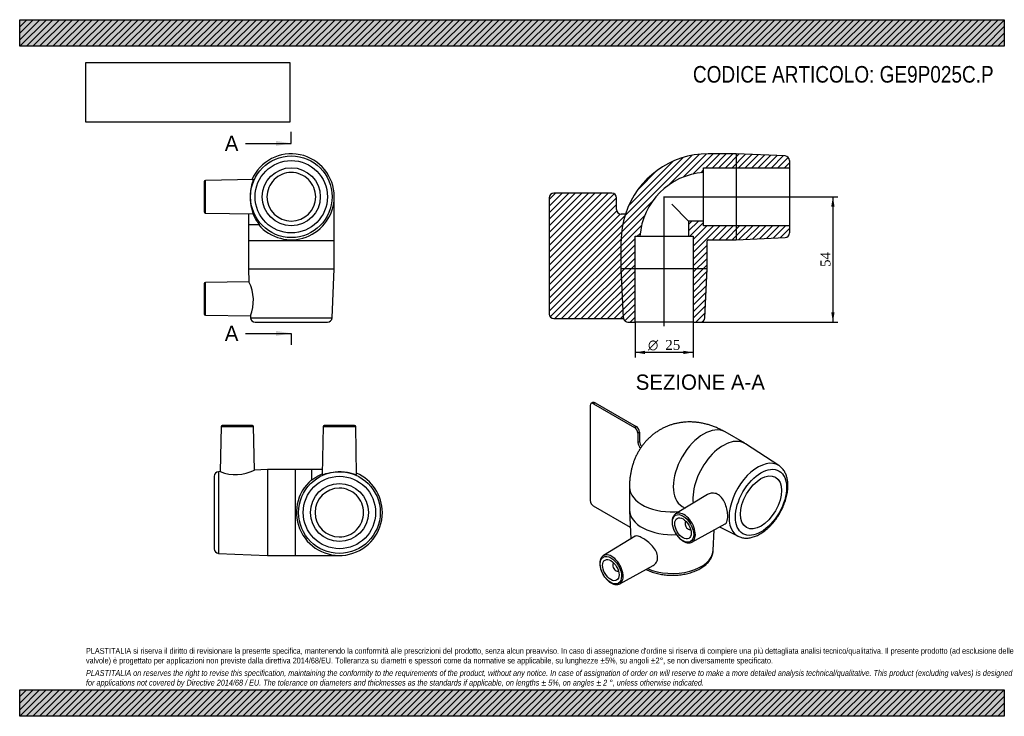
# Model space of a CAD drawing. Header units: millimetres. Extents: x 0 to 424, y 0 to 300.
import ezdxf
from ezdxf.enums import TextEntityAlignment as Align
from ezdxf.lldxf.tags import DXFTag

# ---------------------------------------------------------------- set-up
doc = ezdxf.new("R2010")
doc.units = ezdxf.units.MM
doc.header["$LTSCALE"] = 1.428571
for name, color, linetype in [('Default', 7, 'Continuous'), ('DV3_Default', 7, 'Continuous'), ('GE9P025C.P', 7, 'Continuous')]:
    doc.layers.add(name, color=color, linetype=linetype)
doc.styles.add('SEACAD_Solid_Edge_ANSI', font='seans.ttf')
doc.styles.add('SEACAD_Solid_Edge_ANSI1_Symbols', font='semeca1.ttf')
doc.styles.add('SEACAD_Times_New_Roman', font='times.ttf')
tags = doc.linetypes.add('CENTER2', pattern=[28.575, 19.05, -3.175, 3.175, -3.175]).pattern_tags.tags
tags[10:11] = [DXFTag(74, 4), DXFTag(75, 0), DXFTag(340, '0'), DXFTag(46, 0.0), DXFTag(50, 0.0), DXFTag(44, 0.0), DXFTag(45, 0.0)]
tags[8:9] = [DXFTag(74, 4), DXFTag(75, 0), DXFTag(340, '0'), DXFTag(46, 0.0), DXFTag(50, 0.0), DXFTag(44, 0.0), DXFTag(45, 0.0)]
tags[6:7] = [DXFTag(74, 4), DXFTag(75, 0), DXFTag(340, '0'), DXFTag(46, 0.0), DXFTag(50, 0.0), DXFTag(44, 0.0), DXFTag(45, 0.0)]
tags[4:5] = [DXFTag(74, 4), DXFTag(75, 0), DXFTag(340, '0'), DXFTag(46, 0.0), DXFTag(50, 0.0), DXFTag(44, 0.0), DXFTag(45, 0.0)]
tags = doc.linetypes.add('HIDDEN2', pattern=[4.7625, 3.175, -1.5875]).pattern_tags.tags
tags[6:7] = [DXFTag(74, 4), DXFTag(75, 0), DXFTag(340, '0'), DXFTag(46, 0.0), DXFTag(50, 0.0), DXFTag(44, 0.0), DXFTag(45, 0.0)]
tags[4:5] = [DXFTag(74, 4), DXFTag(75, 0), DXFTag(340, '0'), DXFTag(46, 0.0), DXFTag(50, 0.0), DXFTag(44, 0.0), DXFTag(45, 0.0)]
doc.dimstyles.new('ANSImm', dxfattribs={"dimtxt": 4.285714, "dimasz": 4.285714, "dimexe": 2.142857, "dimexo": 0, "dimgap": 1.071429, "dimtad": 1, "dimdsep": 46, "dimtxsty": 'SEACAD_Times_New_Roman', "dimblk1": '_SE_FILLED', "dimblk2": '_SE_FILLED', "dimsah": 1, "dimcen": 2.142857, "dimazin": 0, "dimtfac": 0.85, "dimtdec": 3, "dimtofl": 0, "dimtmove": 0, "dimatfit": 3, "dimfxl": 1, "dimarcsym": 0})
picture_1 = doc.add_image_def('image1.jpg', size_in_pixel=(4302, 1260))

# ---------------------------------------------------------------- blocks, each defined once
blk = doc.blocks.new('SE')
at = {"layer": 'GE9P025C.P', "color": 7, "linetype": 'Continuous'}
for p, q in [((79.54, 230.26), (79.54, 217.25)), ((100.69, 231.12), (80.03, 230.76)), ((80.03, 216.75), (80.03, 230.76)), ((135.54, 204.75), (135.54, 223.75)), ((80.03, 216.75), (100.69, 216.38)), ((98.54, 216.42), (98.54, 211.75)), ((98.54, 211.75), (98.54, 204.75)), ((98.54, 211.75), (103.18, 211.75)), ((135.54, 204.75), (98.54, 204.75)), ((98.54, 204.75), (98.54, 192.75)), ((135.54, 192.75), (135.54, 204.75)), ((98.54, 192.75), (135.54, 192.75)), ((98.54, 192.75), (98.78, 187.08)), ((134.62, 171.67), (135.54, 192.75)), ((98.79, 187.09), (80.03, 186.76)), ((80.03, 172.75), (80.03, 186.76)), ((79.54, 186.26), (79.54, 173.25)), ((80.03, 172.75), (99.42, 172.41)), ((99.42, 172.41), (99.46, 171.67)), ((99.46, 171.67), (134.62, 171.67)), ((101.45, 169.75), (132.62, 169.75))]:
    blk.add_line(p, q, dxfattribs=at)
for radius in [17.58, 15.59, 12.5]:
    blk.add_circle((117.04, 223.75), radius, dxfattribs=at)
for centre, radius, start, end in [((117.04, 223.75), 18.5, 0, 156.5627), ((80.04, 230.26), 0.5, 91, 180), ((117.04, 223.75), 18.5, 220.4398, 0), ((117.04, 223.75), 10.5, 180.2872, 359.7128), ((80.04, 217.25), 0.5, 180, 269), ((80.04, 186.26), 0.5, 91, 180), ((82.9, 179.04), 17.81, 338.121, 26.8581), ((80.04, 173.25), 0.5, 180, 269), ((101.45, 171.75), 2, 182.4896, 270), ((132.62, 171.75), 2, 270, 357.5104)]:
    blk.add_arc(centre, radius, start, end, dxfattribs=at)
for points, knots in [([(127.54, 223.7), (127.53, 225.07), (127.25, 226.45), (126.21, 228.97), (125.43, 230.14), (123.47, 232.1), (122.31, 232.87), (119.77, 233.92), (118.4, 234.19), (115.66, 234.19), (114.28, 233.91), (111.76, 232.86), (110.59, 232.08), (108.66, 230.15), (107.88, 228.98), (106.82, 226.44), (106.55, 225.09), (106.54, 223.7)], [0, 0, 0, 0, 0.125, 0.125, 0.25, 0.25, 0.375, 0.375, 0.5, 0.5, 0.625, 0.625, 0.75, 0.75, 0.875, 0.875, 1, 1, 1, 1]), ([(100.69, 216.39), (100.72, 216.39), (100.71, 216.48), (100.6, 216.9), (100.46, 217.33), (99.98, 218.98), (99.59, 220.63), (99.41, 223.39), (99.41, 224.32), (99.55, 226.15), (99.68, 227.01), (100.15, 229.31), (100.57, 230.46), (100.71, 231.05), (100.71, 231.12), (100.69, 231.12)], [0.1424904, 0.1424904, 0.1424904, 0.1424904, 0.1875, 0.1875, 0.25, 0.25, 0.375, 0.375, 0.4375, 0.4375, 0.5, 0.5, 0.625, 0.625, 0.6653052, 0.6653052, 0.6653052, 0.6653052]), ([(100.45, 216.39), (100.79, 215.64), (101.18, 214.88), (101.9, 213.67), (102.23, 213.18), (102.79, 212.38), (103.02, 212.06), (103.19, 211.8), (103.2, 211.76), (103.19, 211.76)], [0.093001, 0.093001, 0.093001, 0.093001, 0.25, 0.25, 0.375, 0.375, 0.5, 0.5, 0.5654537, 0.5654537, 0.5654537, 0.5654537])]:
    blk.add_open_spline(points, degree=3, knots=knots, dxfattribs=at)
blk = doc.blocks.new('SE1')
at = {"layer": 'GE9P025C.P', "color": 7, "linetype": 'Continuous'}
for p, q in [((245.9, 92.96), (245.9, 133.79)), ((247.02, 135.11), (246.31, 134.7)), ((248.02, 135.01), (247.31, 134.6)), ((247.31, 134.6), (264.99, 124.4)), ((248.02, 135.01), (265.7, 124.8)), ((265.7, 124.8), (264.99, 124.4)), ((267.11, 122.35), (266.41, 121.95)), ((266.41, 121.95), (266.41, 117.86)), ((267.11, 122.35), (267.11, 118.27)), ((312.43, 117.56), (303.94, 122.45)), ((267.11, 118.27), (266.41, 117.86)), ((327.14, 107.99), (312.71, 117.38)), ((262.76, 98.68), (262.76, 88.88)), ((296.33, 95.45), (282.65, 87.16)), ((263.15, 81.37), (247.31, 90.51)), ((285.44, 90.41), (286.76, 89.65)), ((262.76, 88.55), (263.41, 76.4)), ((287.14, 83.97), (287.11, 83.96)), ((289.66, 75.02), (304.05, 82.92)), ((301.62, 81.59), (309.57, 77.55)), ((265.25, 77.51), (251.54, 69.2)), ((289.11, 80.49), (289.14, 80.51)), ((298.83, 71.35), (299.31, 80.32)), ((256.03, 66.01), (256, 65.99)), ((258.55, 57.06), (272.91, 64.95)), ((258, 62.53), (258.03, 62.54))]:
    blk.add_line(p, q, dxfattribs=at)
for centre, major_axis, start_param, end_param in [((247.31, 132.97), (1, -1.73), 2.356195, 3.926991), ((248.02, 133.38), (1, -1.73), 2.356195, 3.141593), ((264.99, 122.76), (-1, 1.73), 3.926991, 5.497787), ((265.7, 123.17), (-1, 1.73), 3.926991, 5.497787), ((294.69, 106.43), (-9.25, -16.02), 3.141593, 6.283185), ((303.18, 101.53), (-9.25, -16.02), 3.110844, 5.650851), ((267.82, 117.05), (-1, 1.73), 0.785398, 2.206155), ((268.53, 117.46), (-1, 1.73), 0.785398, 2.011528), ((318.09, 92.92), (-8.79, -15.23), 3.110844, 6.283185), ((281.26, 98.68), (18.5, 0), 3.141606, 4.875514), ((247.31, 92.14), (1, -1.73), 3.926991, 5.497787), ((281.26, 88.88), (18.5, 0), 3.141593, 4.806334), ((286.2, 81.12), (-3.5, 6.07), 0.012343, 0.024643), ((286.2, 81.12), (-3.5, 6.07), 0, 0.012343), ((286.2, 81.12), (-3.5, 6.07), 3.12925, 6.283185), ((288.11, 82.22), (1, -1.73), 3.112862, 6.283185), ((288.11, 82.22), (1, -1.73), 0, 0.02873), ((318.09, 92.92), (-8.79, -15.23), 0, 0.030749), ((286.2, 81.12), (-3.5, 6.07), -3.161811, -3.153936), ((255.09, 63.15), (-3.5, 6.07), 0.012343, 0.024643), ((255.09, 63.15), (-3.5, 6.07), 0, 0.012343), ((255.09, 63.15), (-3.5, 6.07), 3.12925, 6.283185), ((281.26, 71.66), (17.58, 0), 4.054524, 6.252437), ((257, 64.26), (-1, 1.73), 0, 3.170323), ((257, 64.26), (-1, 1.73), 6.254455, 6.283185), ((255.09, 63.15), (-3.5, 6.07), -3.161811, -3.153936)]:
    blk.add_ellipse(centre, major_axis=major_axis, ratio=0.57735, start_param=start_param, end_param=end_param, dxfattribs=at)
for centre, major_axis in [((319.44, 92.14), (7.79, 13.5)), ((319.44, 92.14), (-6.25, -10.83)), ((285.85, 80.92), (3.25, -5.64)), ((285.85, 80.92), (2.5, -4.33)), ((254.74, 62.95), (3.25, -5.64)), ((254.74, 62.95), (-2.5, 4.33))]:
    blk.add_ellipse(centre, major_axis=major_axis, ratio=0.57735, dxfattribs=at)
for points, knots in [([(303.94, 122.45), (303.59, 122.66), (302.81, 123.09), (301.41, 123.8), (299.85, 124.49), (298.25, 125.1), (296.65, 125.61), (295.05, 126.03), (293.45, 126.36), (291.86, 126.59), (290.28, 126.73), (288.72, 126.78), (287.17, 126.74), (285.65, 126.6), (284.15, 126.39), (282.67, 126.08), (281.23, 125.7), (279.83, 125.23), (278.46, 124.68), (277.14, 124.06), (275.86, 123.36), (274.62, 122.59), (273.44, 121.76), (272.31, 120.86), (271.23, 119.89), (270.21, 118.87), (269.25, 117.79), (268.35, 116.65), (267.52, 115.46), (266.74, 114.23), (266.03, 112.94), (265.39, 111.61), (264.81, 110.23), (264.3, 108.81), (263.86, 107.34), (263.5, 105.84), (263.2, 104.29), (262.97, 102.71), (262.83, 101.1), (262.76, 99.72), (262.76, 98.96), (262.76, 98.68)], [0, 0, 0, 0, 0.018837, 0.048348, 0.077747, 0.106826, 0.135531, 0.163831, 0.191714, 0.219186, 0.246262, 0.272968, 0.299331, 0.325384, 0.351155, 0.376677, 0.40198, 0.42709, 0.452037, 0.476847, 0.501546, 0.52616, 0.550712, 0.575224, 0.599722, 0.624236, 0.648794, 0.673427, 0.698167, 0.723048, 0.748103, 0.77337, 0.798886, 0.824686, 0.850805, 0.877273, 0.904113, 0.93134, 0.958951, 0.986932, 1, 1, 1, 1]), ([(309.58, 77.54), (309.59, 77.54), (309.82, 77.41), (310.33, 77.21), (311.07, 76.97), (311.86, 76.81), (312.67, 76.73), (313.5, 76.73), (314.36, 76.81), (315.24, 76.97), (316.14, 77.21), (317.04, 77.53), (317.95, 77.92), (318.86, 78.4), (319.76, 78.94), (320.65, 79.55), (321.53, 80.23), (322.39, 80.97), (323.23, 81.77), (324.04, 82.62), (324.82, 83.51), (325.56, 84.46), (326.28, 85.44), (326.95, 86.45), (327.58, 87.5), (328.17, 88.57), (328.71, 89.66), (329.19, 90.77), (329.63, 91.88), (330.01, 93.01), (330.34, 94.13), (330.61, 95.25), (330.81, 96.37), (330.96, 97.47), (331.04, 98.55), (331.05, 99.61), (331, 100.64), (330.88, 101.64), (330.7, 102.6), (330.44, 103.51), (330.12, 104.37), (329.73, 105.17), (329.28, 105.9), (328.77, 106.57), (328.21, 107.16), (327.65, 107.64), (327.31, 107.87), (327.14, 107.98)], [0, 0, 0, 0, 0.000854, 0.022027, 0.043215, 0.064526, 0.086054, 0.10787, 0.130012, 0.152485, 0.17526, 0.198281, 0.221484, 0.244801, 0.268177, 0.291564, 0.314931, 0.338265, 0.361561, 0.384817, 0.408038, 0.431229, 0.454395, 0.477545, 0.500687, 0.523828, 0.546975, 0.570136, 0.593319, 0.616531, 0.639781, 0.663076, 0.686423, 0.709826, 0.733285, 0.756795, 0.780342, 0.803895, 0.827403, 0.850803, 0.874019, 0.896973, 0.9196, 0.941864, 0.963767, 0.985355, 1, 1, 1, 1]), ([(304.05, 82.92), (304.61, 83.24), (304.94, 83.96), (305.13, 85.71), (305.12, 86.48), (304.96, 88.18), (304.8, 89.08), (304.07, 91.76), (303.24, 93.52), (301.46, 95.23), (300.77, 95.65), (299.35, 96.11), (298.6, 96.16), (297.34, 95.94), (296.81, 95.74), (296.33, 95.45)], [0.2712306, 0.2712306, 0.2712306, 0.2712306, 0.375, 0.375, 0.4375, 0.4375, 0.5, 0.5, 0.625, 0.625, 0.6875, 0.6875, 0.75, 0.75, 0.7996149, 0.7996149, 0.7996149, 0.7996149]), ([(282.61, 87.12), (282.56, 87.1), (282.39, 87), (282.11, 86.75), (281.8, 86.38), (281.54, 85.94), (281.34, 85.44), (281.19, 84.89), (281.11, 84.29), (281.09, 83.65), (281.14, 82.98), (281.24, 82.29), (281.41, 81.59), (281.63, 80.88), (281.91, 80.17), (282.24, 79.48), (282.62, 78.81), (283.04, 78.16), (283.49, 77.55), (283.98, 76.98), (284.5, 76.46), (285.04, 75.99), (285.59, 75.59), (286.15, 75.25), (286.72, 74.99), (287.29, 74.8), (287.85, 74.69), (288.38, 74.67), (288.89, 74.73), (289.32, 74.85), (289.53, 74.96), (289.62, 75.02)], [0, 0, 0, 0, 0.010104, 0.044092, 0.078153, 0.112613, 0.147645, 0.18324, 0.219258, 0.25552, 0.291874, 0.32821, 0.364496, 0.400726, 0.436908, 0.473056, 0.509189, 0.545325, 0.581478, 0.617667, 0.653912, 0.690231, 0.726639, 0.763141, 0.799722, 0.836309, 0.872756, 0.908861, 0.944409, 0.979292, 1, 1, 1, 1]), ([(272.65, 73.25), (272.01, 73.98), (271.3, 74.66), (269.82, 75.86), (269.07, 76.38), (267.69, 77.18), (267.06, 77.46), (266.02, 77.72), (265.61, 77.7), (265.28, 77.53), (265.26, 77.52), (265.25, 77.51)], [0, 0, 0, 0, 0.0625, 0.0625, 0.125, 0.125, 0.1875, 0.1875, 0.25, 0.25, 0.2529805, 0.2529805, 0.2529805, 0.2529805]), ([(272.91, 64.95), (272.92, 64.96), (272.94, 64.96), (273.56, 65.31), (274.07, 65.82), (274.76, 67.06), (274.94, 67.79), (274.87, 69.34), (274.64, 70.15), (273.84, 71.75), (273.3, 72.52), (272.65, 73.25)], [0.7486146, 0.7486146, 0.7486146, 0.7486146, 0.75, 0.75, 0.8125, 0.8125, 0.875, 0.875, 0.9375, 0.9375, 1, 1, 1, 1]), ([(251.5, 69.16), (251.45, 69.14), (251.28, 69.04), (251, 68.78), (250.69, 68.41), (250.43, 67.97), (250.23, 67.48), (250.08, 66.93), (250, 66.33), (249.98, 65.69), (250.03, 65.02), (250.13, 64.33), (250.3, 63.62), (250.52, 62.92), (250.8, 62.21), (251.13, 61.52), (251.51, 60.84), (251.92, 60.2), (252.38, 59.58), (252.87, 59.01), (253.39, 58.49), (253.92, 58.03), (254.48, 57.63), (255.04, 57.29), (255.61, 57.02), (256.18, 56.84), (256.73, 56.73), (257.27, 56.7), (257.78, 56.77), (258.2, 56.89), (258.42, 57), (258.51, 57.05)], [0, 0, 0, 0, 0.010104, 0.044092, 0.078153, 0.112613, 0.147645, 0.18324, 0.219258, 0.25552, 0.291874, 0.32821, 0.364496, 0.400726, 0.436908, 0.473056, 0.509189, 0.545325, 0.581478, 0.617667, 0.653912, 0.690231, 0.726639, 0.763141, 0.799722, 0.836309, 0.872756, 0.908861, 0.944409, 0.979292, 1, 1, 1, 1]), ([(269.88, 63.28), (270.09, 63.17), (270.62, 62.91), (271.51, 62.52), (272.56, 62.12), (273.65, 61.77), (274.78, 61.48), (275.93, 61.23), (277.11, 61.03), (278.31, 60.88), (279.52, 60.78), (280.74, 60.73), (281.96, 60.73), (283.18, 60.79), (284.39, 60.9), (285.58, 61.05), (286.76, 61.26), (287.91, 61.52), (289.03, 61.83), (290.12, 62.18), (291.16, 62.58), (292.16, 63.03), (293.11, 63.53), (294.01, 64.07), (294.84, 64.65), (295.61, 65.28), (296.3, 65.94), (296.92, 66.63), (297.46, 67.36), (297.91, 68.11), (298.28, 68.88), (298.55, 69.66), (298.73, 70.44), (298.82, 71.03), (298.83, 71.31), (298.83, 71.36)], [0.2656482, 0.2656482, 0.2656482, 0.2656482, 0.2810264, 0.3043868, 0.3277194, 0.3510151, 0.3742715, 0.3974903, 0.420676, 0.4438348, 0.4669736, 0.4901003, 0.5132228, 0.5363489, 0.5594846, 0.5826381, 0.6058178, 0.6290317, 0.6522876, 0.6755922, 0.6989509, 0.7223661, 0.7458355, 0.76935, 0.792889, 0.8164061, 0.8398461, 0.8631385, 0.8862043, 0.9089703, 0.9313854, 0.9534342, 0.975142, 0.9965717, 1, 1, 1, 1])]:
    blk.add_open_spline(points, degree=3, knots=knots, dxfattribs=at)
blk = doc.blocks.new('SE3')
at = {"color": 7, "linetype": 'Continuous', "style": 'SEACAD_Solid_Edge_ANSI'}
blk.add_text('A', height=6.57, dxfattribs=at).set_placement((88.38, 250.02), align=Align.TOP_LEFT)
blk = doc.blocks.new('SE4')
at = {"color": 7, "linetype": 'Continuous', "style": 'SEACAD_Solid_Edge_ANSI'}
blk.add_text('A', height=6.57, dxfattribs=at).set_placement((88.38, 168.2), align=Align.TOP_LEFT)
blk = doc.blocks.new('SEANNOT_GROUP')
at = {"linetype": 'Continuous'}
blk.add_hatch(color=7, dxfattribs=at).paths.add_polyline_path([(110.47, 245.64), (117.04, 246.73), (110.47, 247.83)])
at = {"color": 7, "linetype": 'Continuous'}
blk.add_lwpolyline([(97.32, 246.73), (117.04, 246.73)], dxfattribs=at)
blk = doc.blocks.new('SEANNOT_GROUP1')
at = {"linetype": 'Continuous'}
blk.add_hatch(color=7, dxfattribs=at).paths.add_polyline_path([(110.47, 163.82), (117.04, 164.91), (110.47, 166.01)])
at = {"color": 7, "linetype": 'Continuous'}
blk.add_lwpolyline([(97.32, 164.91), (117.04, 164.91)], dxfattribs=at)
blk = doc.blocks.new('SE2')
at = {"layer": 'Default', "color": 7, "linetype": 'CENTER2'}
for p, q in [((117.04, 246.73), (117.04, 251.66)), ((117.04, 164.91), (117.04, 159.98))]:
    blk.add_line(p, q, dxfattribs=at)
at = {"layer": 'Default', "color": 7, "linetype": 'CENTER2', "const_width": 0.0001}
blk.add_lwpolyline([(117.04, 246.73), (117.04, 164.91)], dxfattribs=at)
at = {"layer": 'Default'}
for name in ['SE3', 'SEANNOT_GROUP', 'SE4', 'SEANNOT_GROUP1']:
    blk.add_blockref(name, (0, 0), dxfattribs=at)
blk = doc.blocks.new('SE5')
at = {"layer": 'GE9P025C.P', "linetype": 'Continuous'}
h = blk.add_hatch(dxfattribs=at)
h.set_pattern_fill('LINE', scale=0.62992, angle=45, style=0)
edge = h.paths.add_edge_path()
edge.add_line((262.12, 169.75), (265.21, 169.75))
edge.add_line((265.21, 169.75), (265.21, 206.75))
edge.add_line((265.21, 206.75), (267.28, 206.75))
edge.add_arc((296.71, 204.75), 29.5, 93.8874, 176.1126, ccw=False)
edge.add_line((294.71, 234.19), (294.71, 236.25))
edge.add_line((294.71, 236.25), (331.71, 236.25))
edge.add_line((331.71, 236.25), (331.71, 239.34))
edge.add_arc((329.71, 239.34), 2, 0, 87.5104)
edge.add_line((329.8, 241.34), (308.71, 242.25))
edge.add_line((308.71, 242.25), (296.71, 242.25))
edge.add_arc((296.71, 204.75), 37.5, 90, 162.1415)
edge.add_line((261.02, 216.25), (259.21, 216.25))
edge.add_arc((259.21, 218.25), 2, 180, 270, ccw=False)
edge.add_line((257.21, 218.25), (257.21, 223.25))
edge.add_arc((255.21, 223.25), 2, 0, 90)
edge.add_line((255.21, 225.25), (230.21, 225.25))
edge.add_arc((230.21, 223.25), 2, 90, 180)
edge.add_line((228.21, 223.25), (228.21, 173.25))
edge.add_arc((230.21, 173.25), 2, 180, 270)
edge.add_line((230.21, 171.25), (260.19, 171.25))
edge.add_arc((262.12, 171.75), 2, 194.4775, 270)
h = blk.add_hatch(dxfattribs=at)
h.set_pattern_fill('LINE', scale=0.62992, angle=45, style=0)
edge = h.paths.add_edge_path()
edge.add_line((288.21, 206.75), (290.21, 206.75))
edge.add_line((290.21, 206.75), (290.21, 169.75))
edge.add_line((290.21, 169.75), (293.29, 169.75))
edge.add_arc((293.29, 171.75), 2, 270, 357.5104)
edge.add_line((295.29, 171.67), (296.21, 192.75))
edge.add_line((296.21, 192.75), (296.21, 204.75))
edge.add_arc((296.71, 204.75), 0.5, 90, 180, ccw=False)
edge.add_line((296.71, 205.25), (308.71, 205.25))
edge.add_line((308.71, 205.25), (329.8, 206.17))
edge.add_arc((329.71, 208.17), 2, 272.4896, 360)
edge.add_line((331.71, 208.17), (331.71, 211.25))
edge.add_line((331.71, 211.25), (294.71, 211.25))
edge.add_line((294.71, 211.25), (294.71, 213.25))
edge.add_line((294.71, 213.25), (288.21, 213.25))
edge.add_line((288.21, 213.25), (288.21, 206.75))
at = {"layer": 'DV3_Default', "color": 7, "linetype": 'CENTER2'}
for p, q in [((277.6, 223.75), (333.46, 223.75)), ((277.71, 168), (277.71, 223.88))]:
    blk.add_line(p, q, dxfattribs=at)
at = {"layer": 'GE9P025C.P', "color": 7, "linetype": 'Continuous'}
for p, q in [((308.71, 242.25), (296.71, 242.25)), ((329.8, 241.34), (308.71, 242.25)), ((331.71, 239.34), (331.71, 236.25)), ((294.71, 234.19), (294.71, 236.25)), ((294.71, 236.25), (331.71, 236.25)), ((294.71, 223.7), (294.71, 234.19)), ((331.71, 236.25), (331.71, 211.25)), ((255.21, 225.25), (230.21, 225.25)), ((228.21, 223.25), (228.21, 173.25)), ((257.21, 218.25), (257.21, 223.25)), ((294.71, 213.25), (294.71, 223.7)), ((280.97, 220.49), (288.21, 213.25)), ((261.02, 216.25), (259.21, 216.25)), ((288.21, 213.25), (288.21, 206.75)), ((294.71, 213.25), (288.21, 213.25)), ((294.71, 211.25), (294.71, 213.25)), ((331.71, 211.25), (294.71, 211.25)), ((331.71, 211.25), (331.71, 208.17)), ((265.21, 169.75), (265.21, 206.75)), ((265.21, 206.75), (267.28, 206.75)), ((267.28, 206.75), (277.76, 206.75)), ((277.76, 206.75), (288.21, 206.75)), ((288.21, 206.75), (290.21, 206.75)), ((290.21, 206.75), (290.21, 169.75)), ((296.21, 192.75), (296.21, 204.75)), ((296.71, 205.25), (308.71, 205.25)), ((308.71, 205.25), (329.8, 206.17)), ((295.29, 171.67), (296.21, 192.75)), ((230.21, 171.25), (260.19, 171.25)), ((262.12, 169.75), (265.21, 169.75)), ((290.21, 169.75), (265.21, 169.75)), ((290.21, 169.75), (293.29, 169.75))]:
    blk.add_line(p, q, dxfattribs=at)
at = {"layer": 'GE9P025C.P', "color": 7, "linetype": 'HIDDEN2'}
for p, q in [((308.71, 242.25), (308.71, 205.25)), ((259.22, 192.75), (259.22, 204.75)), ((296.21, 192.75), (259.22, 192.75)), ((260.13, 171.67), (259.22, 192.75)), ((260.13, 171.67), (260.2, 171.25)), ((260.2, 171.25), (260.19, 171.25))]:
    blk.add_line(p, q, dxfattribs=at)
at = {"layer": 'GE9P025C.P', "color": 7, "linetype": 'Continuous'}
for centre, radius, start, end in [((296.71, 204.75), 37.5, 90, 162.1415), ((329.71, 239.34), 2, 0, 87.5104), ((296.71, 204.75), 29.5, 93.8874, 176.1126), ((230.21, 223.25), 2, 90, 180), ((255.21, 223.25), 2, 0, 90), ((259.21, 218.25), 2, 180, 270), ((329.71, 208.17), 2, 272.4896, 0), ((296.71, 204.75), 0.5, 90, 180), ((230.21, 173.25), 2, 180, 270), ((262.12, 171.75), 2, 194.4775, 270), ((293.29, 171.75), 2, 270, 357.5104)]:
    blk.add_arc(centre, radius, start, end, dxfattribs=at)
at = {"layer": 'GE9P025C.P', "color": 7, "linetype": 'HIDDEN2'}
blk.add_arc((296.71, 204.75), 37.49, 162.1382, 180, dxfattribs=at)
blk = doc.blocks.new('GDimGGroup')
at = {"layer": 'Default', "linetype": 'Continuous'}
for points in [[(269.5, 156), (269.5, 157.43), (265.21, 156.72)], [(285.92, 156), (290.21, 156.72), (285.92, 157.43)]]:
    blk.add_hatch(color=7, dxfattribs=at).paths.add_polyline_path(points)
at = {"layer": 'Default', "color": 7, "linetype": 'Continuous'}
for p, q in [((265.21, 169.75), (265.21, 154.58)), ((290.21, 169.75), (290.21, 154.58)), ((290.21, 156.72), (265.21, 156.72))]:
    blk.add_line(p, q, dxfattribs=at)
for s, height, style, p in [('O', 4.29, 'SEACAD_Solid_Edge_ANSI1_Symbols', (270.73, 162.08)), ('25', 4.286, 'SEACAD_Times_New_Roman', (278.19, 162.08))]:
    blk.add_text(s, height=height, dxfattribs=dict(at, style=style)).set_placement(p, align=Align.TOP_LEFT)
blk = doc.blocks.new('SE6')
at = {"layer": 'GE9P025C.P', "color": 7, "linetype": 'Continuous'}
for p, q in [((86.77, 124.77), (86.43, 105.37)), ((86.77, 124.77), (100.79, 124.77)), ((100.29, 125.26), (87.27, 125.26)), ((101.12, 106.01), (100.79, 124.77)), ((130.77, 124.77), (130.41, 104.11)), ((130.77, 124.77), (144.79, 124.77)), ((144.29, 125.26), (131.27, 125.26)), ((145.15, 104.11), (144.79, 124.77)), ((106.78, 106.26), (101.11, 106.01)), ((106.78, 106.26), (106.78, 69.26)), ((118.78, 106.26), (106.78, 106.26)), ((118.78, 69.26), (118.78, 106.26)), ((125.78, 106.26), (118.78, 106.26)), ((130.45, 106.26), (125.78, 106.26)), ((125.78, 106.26), (125.78, 101.61)), ((83.78, 103.34), (83.78, 72.17)), ((86.44, 105.37), (85.7, 105.34)), ((85.7, 105.34), (85.7, 70.17)), ((85.7, 70.17), (106.78, 69.26)), ((106.78, 69.26), (118.78, 69.26)), ((118.78, 69.26), (137.78, 69.26))]:
    blk.add_line(p, q, dxfattribs=at)
for radius in [17.58, 15.59, 12.5]:
    blk.add_circle((137.78, 87.76), radius, dxfattribs=at)
for centre, radius, start, end in [((87.27, 124.76), 0.5, 90, 179), ((100.29, 124.76), 0.5, 1, 90), ((131.27, 124.76), 0.5, 90, 179), ((144.29, 124.76), 0.5, 1, 90), ((85.78, 103.34), 2, 92.4896, 180), ((93.07, 121.9), 17.81, 248.121, 296.8581), ((137.78, 87.76), 18.5, 130.4398, 0), ((137.78, 87.76), 18.5, 0, 66.5627), ((137.78, 87.76), 10.5, 90.2872, 269.7128), ((85.78, 72.17), 2, 180, 267.5104)]:
    blk.add_arc(centre, radius, start, end, dxfattribs=at)
for points, knots in [([(130.42, 104.35), (129.67, 104.01), (128.91, 103.61), (127.7, 102.89), (127.21, 102.57), (126.41, 102.01), (126.08, 101.77), (125.83, 101.61), (125.78, 101.59), (125.78, 101.61)], [0.093001, 0.093001, 0.093001, 0.093001, 0.25, 0.25, 0.375, 0.375, 0.5, 0.5, 0.5654537, 0.5654537, 0.5654537, 0.5654537]), ([(130.41, 104.11), (130.41, 104.08), (130.5, 104.09), (130.93, 104.2), (131.35, 104.34), (133.01, 104.82), (134.66, 105.21), (137.41, 105.39), (138.35, 105.39), (140.18, 105.25), (141.04, 105.12), (143.34, 104.65), (144.49, 104.23), (145.08, 104.09), (145.15, 104.08), (145.15, 104.11)], [0.1424904, 0.1424904, 0.1424904, 0.1424904, 0.1875, 0.1875, 0.25, 0.25, 0.375, 0.375, 0.4375, 0.4375, 0.5, 0.5, 0.625, 0.625, 0.6653052, 0.6653052, 0.6653052, 0.6653052]), ([(137.73, 77.26), (139.1, 77.26), (140.48, 77.54), (143, 78.59), (144.17, 79.37), (146.12, 81.33), (146.89, 82.49), (147.94, 85.02), (148.22, 86.4), (148.21, 89.13), (147.94, 90.51), (146.89, 93.03), (146.11, 94.2), (144.17, 96.14), (143.01, 96.92), (140.47, 97.97), (139.11, 98.25), (137.73, 98.26)], [0, 0, 0, 0, 0.125, 0.125, 0.25, 0.25, 0.375, 0.375, 0.5, 0.5, 0.625, 0.625, 0.75, 0.75, 0.875, 0.875, 1, 1, 1, 1])]:
    blk.add_open_spline(points, degree=3, knots=knots, dxfattribs=at)
blk = doc.blocks.new('DMBLK24')
at = {"layer": 'Default', "linetype": 'Continuous'}
for points in [[(351.14, 219.47), (350.42, 223.75), (349.71, 219.47)], [(351.14, 174.04), (349.71, 174.04), (350.42, 169.75)]]:
    blk.add_hatch(color=7, dxfattribs=at).paths.add_polyline_path(points)
at = {"layer": 'Default', "color": 7, "linetype": 'Continuous'}
for p, q in [((277.71, 223.75), (352.57, 223.75)), ((350.42, 223.75), (350.42, 169.75)), ((290.21, 169.75), (352.57, 169.75))]:
    blk.add_line(p, q, dxfattribs=at)
at = {"layer": 'Default', "color": 7, "linetype": 'Continuous', "style": 'SEACAD_Times_New_Roman'}
blk.add_text('54', height=4.286, rotation=90, dxfattribs=at).set_placement((345.07, 193.5), align=Align.TOP_LEFT)
blk = doc.blocks.new('_SE_FILLED')
at = {"color": 0}
blk.add_line((0, 0), (-1, 0), dxfattribs=at)
blk.add_solid([(0, 0), (-1, -0.1665), (-1, 0.1665), (0, 0)], dxfattribs=at)

msp = doc.modelspace()

# ---------------------------------------------------------------- hatches: boundary and pattern name
at = {"layer": 'Default', "linetype": 'Continuous'}
h = msp.add_hatch(dxfattribs=at)
h.set_pattern_fill('LINE', scale=0.62992, angle=45, style=0)
h.paths.add_polyline_path([(424.286, 288.571), (424.286, 300), (0, 300), (0, 288.571)])
for points in [[(424.286, 288.571), (424.286, 300), (0, 300), (0, 288.571)], [(424.286, 0), (424.286, 11.429), (0, 11.429), (0, 0)]]:
    msp.add_hatch(color=7, dxfattribs=at).paths.add_polyline_path(points)
h = msp.add_hatch(dxfattribs=at)
h.set_pattern_fill('LINE', scale=0.62992, angle=45, style=0)
h.paths.add_polyline_path([(424.286, 0), (424.286, 11.429), (0, 11.429), (0, 0)])

# ---------------------------------------------------------------- linework, layer by layer
at = {"layer": 'Default', "color": 7, "linetype": 'Continuous'}
for p, q in [((0, 300), (424.286, 300)), ((0, 288.571), (0, 300)), ((424.286, 300), (424.286, 288.571)), ((424.286, 288.571), (0, 288.571)), ((0, 11.429), (424.286, 11.429)), ((0, 0), (0, 11.429)), ((424.286, 11.429), (424.286, 0)), ((424.286, 0), (0, 0))]:
    msp.add_line(p, q, dxfattribs=at)

# ---------------------------------------------------------------- block references
at = {"layer": 'Default'}
for name in ['SE2', 'SE', 'SE5', 'GDimGGroup', 'SE1', 'SE6']:
    msp.add_blockref(name, (0, 0), dxfattribs=at)

# ---------------------------------------------------------------- texts
at = {"layer": 'Default', "color": 7, "linetype": 'Continuous', "style": 'SEACAD_Solid_Edge_ANSI'}
msp.add_text('SEZIONE A-A', height=6.57143, dxfattribs=at).set_placement((265.456, 147.192), align=Align.TOP_LEFT)
at = {"layer": 'Default', "attachment_point": 1}
for s, insert, char_height, width in [('{\\fArial Narrow|b0||i0||c0|p34;\\C7;\\H7.142857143;\\W1.;CODICE ARTICOLO: GE9P025C.P}', (290.111, 280.048), 7.14286, 128.96902), ("{\\fArial Narrow|b0||i0||c0|p34;\\C7;\\H2.5;\\W1.;PLASTITALIA si riserva il diritto di revisionare la presente specifica, mantenendo la conformità alle prescrizioni del prodotto, senza alcun preavviso. In caso di assegnazione d'ordine si riserva di compiere una più dettagliata analisi tecnico/qualitativa. Il presente prodotto (ad esclusione delle \\P}{\\fArial Narrow|b0||i0||c0|p34;\\C7;\\H2.5;\\W1.;valvole) è progettato per applicazioni non previste dalla direttiva 2014/68/EU. Tolleranza su diametri e spessori come da normative se applicabile, su lunghezze ±5%, su angoli ±2°, se non diversamente specificato.\\P}{\\fArial Narrow|b0||i0||c0|p34;\\C7;\\H0.7142857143;\\W1.;   \\P}{\\fArial Narrow|b0||i1||c0|p34;\\C7;\\H2.5;\\W1.;PLASTITALIA on reserves the right to revise this specification, maintaining the conformity to the requirements of the product, without any notice. In case of assignation of order on will reserve to make a more detailed analysis technical/qualitative. This product (excluding valves) is designed \\P}{\\fArial Narrow|b0||i1||c0|p34;\\C7;\\H2.5;\\W1.;for applications not covered by Directive 2014/68 / EU. The tolerance on diameters and thicknesses as the standards if applicable, on lengths ± 5%, on angles ± 2 °, unless otherwise indicated.\\P}", (28.571, 29.432), 2.5, 367.14286)]:
    msp.add_mtext(s, dxfattribs=dict(at, insert=insert, char_height=char_height, width=width))

# ---------------------------------------------------------------- dimensions: what is measured, and where the dimension line sits
at = {"layer": 'Default', "color": 7, "linetype": 'Continuous'}
dim = msp.add_linear_dim(base=(350.423, 169.754), p1=(277.71, 223.754), p2=(290.21, 169.754), angle=90, text='\\A1;<>', dimstyle='ANSImm', dxfattribs=at)
dim.commit()
dim.dimension.update_dxf_attribs({"geometry": 'DMBLK24', "text_midpoint": (350.423, 196.754), "dimtype": 160})

# ---------------------------------------------------------------- pictures from other files: only their frames are drawn
image = msp.add_image(picture_1, insert=(28.571, 255.862), size_in_units=(87.796, 25.714))
image.dxf.flags = 7

doc.saveas('drawing.dxf')
